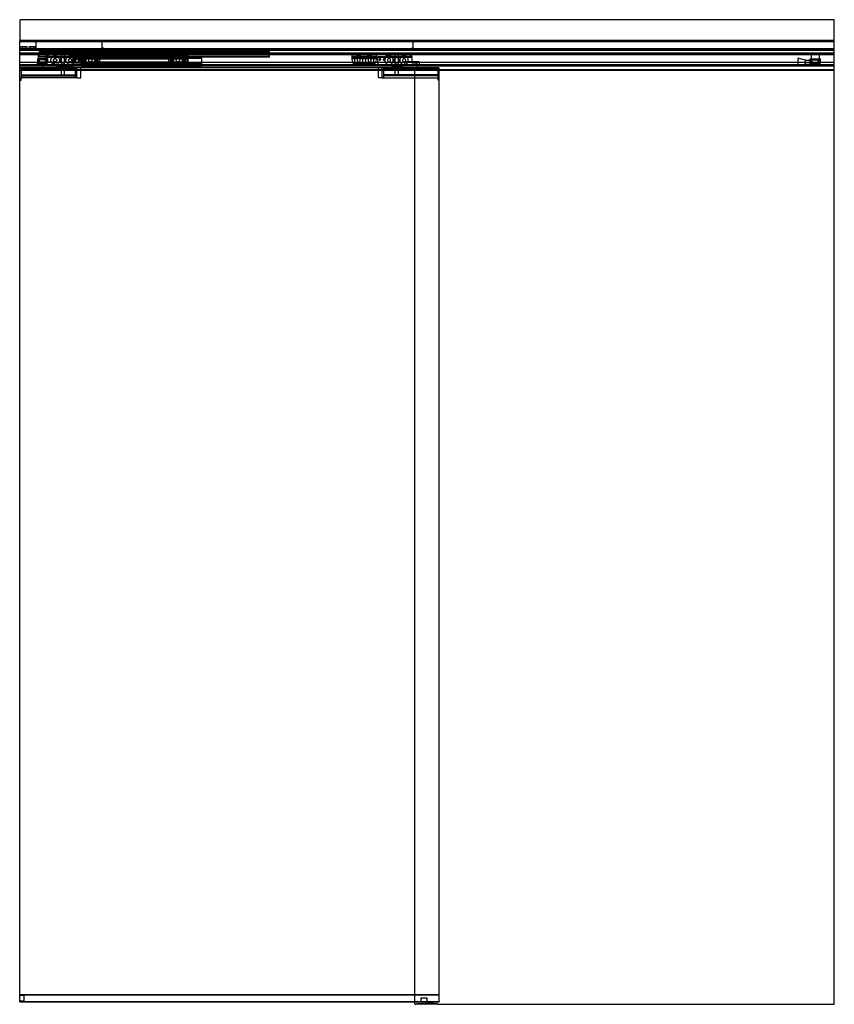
# Model space of a CAD drawing. Header units: millimetres. Extents: x 0 to 2000, y 0 to 2418.
import ezdxf

# ---------------------------------------------------------------- set-up
doc = ezdxf.new("R2010")
doc.units = ezdxf.units.MM
doc.header["$LTSCALE"] = 10
doc.linetypes.add('ALLCAD_Strich', pattern=[0.2, 0.15, -0.05])
doc.layers.add('BESCH_KONT_sich_schn_ansi_2d', color=40, linetype='Continuous')

msp = doc.modelspace()

# ---------------------------------------------------------------- linework, layer by layer
at = {"layer": 'BESCH_KONT_sich_schn_ansi_2d', "linetype": 'ALLCAD_Strich', "extrusion": (0, 1, -2.22045e-16)}
for p, q in [((2000, 2418), (0, 2418)), ((0, 2418), (0, 2368)), ((2000, 2368), (2000, 2418)), ((0, 2368), (2000, 2368)), ((0, 2365.5), (0, 2368)), ((2000, 2365.5), (0, 2365.5)), ((0, 2293.5), (0, 2365.5)), ((2000, 2365), (0, 2365)), ((2000, 2364), (0, 2364)), ((40, 2363.5), (0, 2363.5)), ((2000, 2346.5), (0, 2346.5)), ((2000, 2346.2), (0, 2346.2)), ((40, 2346), (0, 2346)), ((2000, 2345.5), (0, 2345.5)), ((10, 2351), (2.5, 2351)), ((2.5, 2346), (2.5, 2351)), ((7, 2344.5), (7, 2351)), ((17.5, 2351), (10, 2351)), ((13, 2344.5), (13, 2351)), ((17.5, 2346), (17.5, 2351)), ((30, 2351), (22.5, 2351)), ((22.5, 2346), (22.5, 2351)), ((27, 2344.5), (27, 2351)), ((37.5, 2351), (30, 2351)), ((33, 2344.5), (33, 2351)), ((37.5, 2346), (37.5, 2351)), ((40, 2343.5), (40, 2363.5)), ((202, 2348.5), (202, 2365)), ((966, 2365), (202, 2365)), ((202, 2348.5), (205, 2348.5)), ((205, 2348.5), (205, 2348.5)), ((205, 2348.5), (205, 2348.5)), ((205, 2348.5), (205, 2348.5)), ((205, 2348.5), (205, 2348.5)), ((205, 2348.5), (205, 2348.5)), ((205, 2348.5), (205, 2348.5)), ((205, 2348.5), (205, 2348.5)), ((205, 2348.5), (205, 2348.5)), ((205, 2348.5), (205, 2348.5)), ((205, 2348.5), (205, 2348.5)), ((205, 2348.5), (205, 2348.5)), ((205, 2348.5), (205, 2348.5)), ((205, 2348.5), (205, 2348.5)), ((205, 2348.5), (205, 2348.5)), ((205, 2348.5), (205, 2348.5)), ((205, 2348.5), (205, 2348.5)), ((205, 2348.5), (205, 2348.5)), ((205, 2348.5), (205, 2348.5)), ((205, 2348.5), (205, 2348.5)), ((205, 2348.5), (205, 2348.5)), ((205, 2348.5), (205, 2348.5)), ((205, 2348.5), (205, 2348.5)), ((205, 2348.5), (205, 2348.5)), ((205, 2348.5), (205, 2348.5)), ((205, 2348.5), (205, 2348.5)), ((205, 2348.5), (205, 2348.5)), ((205, 2348.5), (205, 2348.5)), ((205, 2348.5), (205, 2348.5)), ((205, 2348.5), (205, 2348.5)), ((205, 2348.5), (205, 2348.5)), ((205, 2348.5), (205, 2343.5)), ((963, 2343.5), (963, 2348.5)), ((963, 2348.5), (966, 2348.5)), ((966, 2348.5), (966, 2365)), ((2000, 2365.5), (2000, 2368)), ((2000, 2293.5), (2000, 2365.5)), ((40, 2344.5), (0, 2344.5)), ((2000, 2344.4), (0, 2344.4)), ((2000, 2344.4), (0, 2344.4)), ((2000, 2343.7), (0, 2343.7)), ((2000, 2343.7), (0, 2343.7)), ((2000, 2343.5), (0, 2343.5)), ((40, 2343.5), (0, 2343.5)), ((2000, 2342), (0, 2342)), ((0, 2335.5), (0, 2335.5)), ((0, 2335.5), (0, 2335.5)), ((0, 2335.5), (0, 2335.5)), ((0, 2335.5), (0, 2335.5)), ((0, 2335.5), (0, 2335.5)), ((0, 2335.5), (0, 2335.5)), ((0, 2335.5), (0, 2335.5)), ((0, 2335.5), (0, 2335.5)), ((0, 2335.5), (0, 2335.5)), ((0, 2335.5), (0, 2335.5)), ((0, 2335.5), (0, 2335.5)), ((0, 2335.5), (0, 2335.5)), ((0, 2335.5), (0, 2335.5)), ((0, 2335.5), (0, 2335.5)), ((0, 2335.5), (0, 2335.5)), ((0, 2335.5), (0, 2335.5)), ((0, 2335.5), (0, 2335.5)), ((0, 2335.5), (0, 2335.5)), ((0, 2335.5), (0, 2335.5)), ((0, 2335.5), (0, 2335.5)), ((0, 2335.5), (0, 2335.5)), ((0, 2335.5), (0, 2335.5)), ((0, 2335.5), (0, 2335.5)), ((0, 2335.5), (0, 2335.5)), ((0, 2335.5), (0, 2335.5)), ((0, 2335.5), (0, 2335.5)), ((0, 2335.5), (0, 2335.5)), ((0, 2335.5), (0, 2335.5)), ((0, 2335.5), (0, 2335.5)), ((0, 2335.5), (0, 2335.5)), ((0, 2335.5), (0, 2335.5)), ((2000, 2335.5), (0, 2335.5)), ((2000, 2333), (0, 2333)), ((2000, 2331.5), (0, 2331.5)), ((40, 2344.5), (40, 2344.5)), ((40, 2344.5), (40, 2344.5)), ((40, 2344.5), (40, 2344.5)), ((40, 2344.5), (40, 2344.5)), ((40, 2344.5), (40, 2344.5)), ((40, 2344.5), (40, 2344.5)), ((40, 2344.5), (40, 2344.5)), ((40, 2344.5), (40, 2344.5)), ((40, 2344.5), (40, 2344.5)), ((40, 2344.5), (40, 2344.5)), ((40, 2344.5), (40, 2344.5)), ((40, 2344.5), (40, 2344.5)), ((40, 2344.5), (40, 2344.5)), ((40, 2344.5), (40, 2344.5)), ((40, 2344.5), (40, 2344.5)), ((40, 2344.5), (40, 2344.5)), ((40, 2344.5), (40, 2344.5)), ((40, 2344.5), (40, 2344.5)), ((40, 2344.5), (40, 2344.5)), ((40, 2344.5), (40, 2344.5)), ((40, 2344.5), (40, 2344.5)), ((40, 2344.5), (40, 2344.5)), ((40, 2344.5), (40, 2344.5)), ((40, 2344.5), (40, 2344.5)), ((40, 2344.5), (40, 2344.5)), ((40, 2344.5), (40, 2344.5)), ((40, 2344.5), (40, 2344.5)), ((40, 2344.5), (40, 2344.5)), ((40, 2344.5), (40, 2344.5)), ((40, 2344.5), (40, 2344.5)), ((40, 2344.5), (40, 2344.5)), ((40, 2344.5), (40, 2344.5)), ((40, 2344.5), (40, 2344.5)), ((40, 2344.5), (40, 2344.5)), ((45.5, 2321.5), (43, 2321.5)), ((43, 2321.5), (43, 2312)), ((45.5, 2319.5), (45.5, 2332.5)), ((64.5, 2332.5), (45.5, 2332.5)), ((64.5, 2321.5), (45.5, 2321.5)), ((613, 2339.9), (47, 2339.9)), ((47, 2333.9), (47, 2339.9)), ((613, 2339.4), (47, 2339.4)), ((613, 2335.4), (47, 2335.4)), ((613, 2334.9), (47, 2334.9)), ((613, 2334.4), (47, 2334.4)), ((613, 2333.9), (47, 2333.9)), ((47, 2332.4), (47, 2333.9)), ((613, 2332.4), (47, 2332.4)), ((47, 2326.4), (47, 2332.4)), ((47, 2331.4), (47, 2331.4)), ((47, 2331.4), (47, 2331.4)), ((47, 2331.4), (47, 2331.4)), ((47, 2331.4), (47, 2331.4)), ((47, 2331.4), (47, 2331.4)), ((47, 2331.4), (47, 2331.4)), ((47, 2331.4), (47, 2331.4)), ((47, 2331.4), (47, 2331.4)), ((47, 2331.4), (47, 2331.4)), ((47, 2331.4), (613, 2331.4)), ((47, 2331.4), (47, 2331.4)), ((47, 2331.4), (47, 2331.4)), ((47, 2331.4), (47, 2331.4)), ((47, 2331.4), (47, 2331.4)), ((47, 2331.4), (47, 2331.4)), ((47, 2331.4), (47, 2331.4)), ((47, 2331.4), (47, 2331.4)), ((47, 2331.4), (47, 2331.4)), ((47, 2331.4), (47, 2331.4)), ((47, 2331.4), (47, 2331.4)), ((47, 2331.4), (47, 2331.4)), ((47, 2331.4), (47, 2331.4)), ((47, 2331.4), (47, 2331.4)), ((47, 2331.4), (47, 2331.4)), ((47, 2331.4), (47, 2331.4)), ((47, 2331.4), (47, 2331.4)), ((47, 2331.4), (47, 2331.4)), ((47, 2331.4), (47, 2331.4)), ((47, 2331.4), (47, 2331.4)), ((47, 2331.4), (47, 2331.4)), ((47, 2331.4), (47, 2331.4)), ((47, 2327.4), (613, 2327.4)), ((613, 2326.4), (47, 2326.4)), ((47, 2325.9), (47, 2326.4)), ((151, 2325.9), (47, 2325.9)), ((52.7, 2319.5), (52.7, 2321.5)), ((57.2, 2319.5), (57.2, 2321.5)), ((64.5, 2339.9), (64.5, 2335.4)), ((64.5, 2332.5), (64.5, 2334.4)), ((64.5, 2319.5), (64.5, 2332.5)), ((67, 2321.5), (64.5, 2321.5)), ((67, 2312), (67, 2321.5)), ((67.5, 2339.9), (67.5, 2335.4)), ((67.5, 2331.4), (67.5, 2334.4)), ((67.6, 2325.4), (67.6, 2326.4)), ((67.6, 2325.4), (67.6, 2311.9)), ((150.6, 2325.4), (67.6, 2325.4)), ((67.7, 2327.4), (130.6, 2327.4)), ((72.6, 2331.4), (130.6, 2331.4)), ((101, 2331.4), (101, 2323.1)), ((109, 2325.5), (101, 2325.5)), ((101, 2325.5), (101, 2282.5)), ((101, 2323.1), (101, 2313.7)), ((103.6, 2325.4), (103.6, 2327.4)), ((106.4, 2327.4), (106.4, 2325.4)), ((109, 2331.4), (109, 2323.3)), ((109, 2325.5), (109, 2282.5)), ((109, 2323.3), (109, 2313.5)), ((413.6, 2331.4), (130.6, 2331.4)), ((130.6, 2327.4), (130.6, 2331.4)), ((130.6, 2331.4), (130.6, 2327.4)), ((413.6, 2330.4), (130.6, 2330.4)), ((130.6, 2321.9), (130.6, 2327.4)), ((413.6, 2327.4), (130.6, 2327.4)), ((130.6, 2304.3), (130.6, 2327.4)), ((134.3, 2321.9), (130.6, 2321.9)), ((134.5, 2339.9), (134.5, 2335.4)), ((134.5, 2331.4), (134.5, 2334.4)), ((144.3, 2321.9), (136.9, 2321.9)), ((137.5, 2339.9), (137.5, 2335.4)), ((137.5, 2331.4), (137.5, 2334.4)), ((413.6, 2321.9), (146.9, 2321.9)), ((150.6, 2327.4), (150.6, 2325.4)), ((150.6, 2310.1), (150.6, 2325.4)), ((150.6, 2322.9), (195.6, 2322.9)), ((151, 2325.9), (151, 2325.4)), ((447, 2325.9), (151, 2325.9)), ((151, 2325.4), (151, 2322.9)), ((447, 2325.4), (151, 2325.4)), ((447, 2323.9), (151, 2323.9)), ((151, 2322.9), (151, 2312.4)), ((447, 2322.9), (151, 2322.9)), ((195.6, 2322.9), (195.6, 2312.4)), ((195.6, 2322.9), (195.6, 2322.9)), ((195.6, 2322.9), (195.6, 2322.9)), ((195.6, 2322.9), (195.6, 2322.9)), ((195.6, 2322.9), (195.6, 2322.9)), ((195.6, 2322.9), (195.6, 2322.9)), ((195.6, 2322.9), (195.6, 2322.9)), ((195.6, 2322.9), (195.6, 2322.9)), ((195.6, 2322.9), (195.6, 2322.9)), ((195.6, 2322.9), (195.6, 2322.9)), ((195.6, 2322.9), (195.6, 2322.9)), ((195.6, 2322.9), (195.6, 2322.9)), ((195.6, 2322.9), (195.6, 2322.9)), ((195.6, 2322.9), (195.6, 2322.9)), ((195.6, 2322.9), (195.6, 2322.9)), ((195.6, 2322.9), (195.6, 2322.9)), ((195.6, 2322.9), (195.6, 2322.9)), ((195.6, 2322.9), (195.6, 2322.9)), ((195.6, 2322.9), (195.6, 2322.9)), ((195.6, 2322.9), (195.6, 2322.9)), ((195.6, 2322.9), (195.6, 2322.9)), ((195.6, 2322.9), (195.6, 2322.9)), ((195.6, 2322.9), (195.6, 2322.9)), ((195.6, 2322.9), (195.6, 2322.9)), ((204.5, 2339.9), (204.5, 2335.4)), ((204.5, 2331.4), (204.5, 2334.4)), ((963, 2343.5), (205, 2343.5)), ((207.5, 2339.9), (207.5, 2335.4)), ((207.5, 2331.4), (207.5, 2334.4)), ((310.5, 2339.9), (310.5, 2335.4)), ((310.5, 2331.4), (310.5, 2334.4)), ((313.5, 2339.9), (313.5, 2335.4)), ((313.5, 2331.4), (313.5, 2334.4)), ((365.6, 2322.9), (410.6, 2322.9)), ((365.6, 2312.4), (365.6, 2322.9)), ((380.5, 2339.9), (380.5, 2335.4)), ((380.5, 2331.4), (380.5, 2334.4)), ((383.5, 2339.9), (383.5, 2335.4)), ((383.5, 2331.4), (383.5, 2334.4)), ((410.6, 2322.9), (410.6, 2312.4)), ((410.6, 2322.9), (410.6, 2322.9)), ((410.6, 2322.9), (410.6, 2322.9)), ((410.6, 2322.9), (410.6, 2322.9)), ((410.6, 2322.9), (410.6, 2322.9)), ((410.6, 2322.9), (410.6, 2322.9)), ((410.6, 2322.9), (410.6, 2322.9)), ((410.6, 2322.9), (410.6, 2322.9)), ((410.6, 2322.9), (410.6, 2322.9)), ((410.6, 2322.9), (410.6, 2322.9)), ((410.6, 2322.9), (410.6, 2322.9)), ((410.6, 2322.9), (410.6, 2322.9)), ((410.6, 2322.9), (410.6, 2322.9)), ((410.6, 2322.9), (410.6, 2322.9)), ((410.6, 2322.9), (410.6, 2322.9)), ((410.6, 2322.9), (410.6, 2322.9)), ((410.6, 2322.9), (410.6, 2322.9)), ((410.6, 2322.9), (410.6, 2322.9)), ((410.6, 2322.9), (410.6, 2322.9)), ((410.6, 2322.9), (410.6, 2322.9)), ((410.6, 2322.9), (410.6, 2322.9)), ((410.6, 2322.9), (410.6, 2322.9)), ((410.6, 2322.9), (410.6, 2322.9)), ((410.6, 2322.9), (410.6, 2322.9)), ((413.6, 2327.4), (413.6, 2331.4)), ((413.6, 2321.9), (413.6, 2327.4)), ((413.6, 2321.1), (413.6, 2321.9)), ((613, 2325.9), (447, 2325.9)), ((447, 2325.4), (447, 2325.9)), ((447, 2322.9), (447, 2325.4)), ((447, 2312.4), (447, 2322.9)), ((450.5, 2339.9), (450.5, 2335.4)), ((450.5, 2331.4), (450.5, 2334.4)), ((453.5, 2339.9), (453.5, 2335.4)), ((453.5, 2331.4), (453.5, 2334.4)), ((520.5, 2339.9), (520.5, 2335.4)), ((520.5, 2331.4), (520.5, 2334.4)), ((523.5, 2339.9), (523.5, 2335.4)), ((523.5, 2331.4), (523.5, 2334.4)), ((590.5, 2339.9), (590.5, 2335.4)), ((590.5, 2331.4), (590.5, 2334.4)), ((593.5, 2339.9), (593.5, 2335.4)), ((593.5, 2331.4), (593.5, 2334.4)), ((613, 2333.9), (613, 2339.9)), ((613, 2332.4), (613, 2333.9)), ((613, 2326.4), (613, 2332.4)), ((613, 2325.9), (613, 2326.4)), ((815.4, 2331.4), (815.4, 2327.4)), ((815.4, 2331.4), (875.4, 2331.4)), ((815.4, 2327.4), (815.4, 2325.4)), ((815.4, 2327.4), (875.4, 2327.4)), ((815.4, 2325.4), (815.4, 2321.9)), ((815.4, 2325.4), (875.4, 2325.4)), ((830, 2321.9), (815.4, 2321.9)), ((815.4, 2321.9), (815.4, 2320.1)), ((857, 2321.9), (833.8, 2321.9)), ((875.4, 2321.9), (860.8, 2321.9)), ((875.4, 2331.4), (875.4, 2327.4)), ((875.4, 2327.4), (875.4, 2325.4)), ((875.4, 2325.4), (875.4, 2325.4)), ((875.4, 2325.4), (875.4, 2325.4)), ((875.4, 2325.4), (875.4, 2325.4)), ((875.4, 2325.4), (875.4, 2325.4)), ((875.4, 2325.4), (875.4, 2325.4)), ((875.4, 2325.4), (875.4, 2325.4)), ((875.4, 2325.4), (875.4, 2325.4)), ((875.4, 2325.4), (875.4, 2325.4)), ((875.4, 2325.4), (875.4, 2325.4)), ((875.4, 2325.4), (875.4, 2325.4)), ((875.4, 2325.4), (875.4, 2325.4)), ((875.4, 2325.4), (875.4, 2325.4)), ((875.4, 2325.4), (875.4, 2325.4)), ((875.4, 2325.4), (875.4, 2325.4)), ((875.4, 2325.4), (875.4, 2325.4)), ((875.4, 2325.4), (875.4, 2325.4)), ((875.4, 2325.4), (875.4, 2325.4)), ((875.4, 2325.4), (875.4, 2325.4)), ((875.4, 2325.4), (875.4, 2325.4)), ((875.4, 2325.4), (875.4, 2325.4)), ((875.4, 2325.4), (875.4, 2325.4)), ((875.4, 2325.4), (875.4, 2325.4)), ((875.4, 2325.4), (875.4, 2325.4)), ((875.4, 2325.4), (875.4, 2321.9)), ((875.4, 2321.9), (875.4, 2320.1)), ((879.4, 2327.4), (899.4, 2327.4)), ((879.4, 2325.4), (879.4, 2327.4)), ((879.4, 2325.4), (879.4, 2325.4)), ((879.4, 2325.4), (879.4, 2325.4)), ((879.4, 2325.4), (879.4, 2325.4)), ((879.4, 2325.4), (879.4, 2325.4)), ((879.4, 2325.4), (879.4, 2325.4)), ((879.4, 2325.4), (879.4, 2325.4)), ((879.4, 2325.4), (879.4, 2325.4)), ((879.4, 2325.4), (879.4, 2325.4)), ((879.4, 2325.4), (879.4, 2325.4)), ((879.4, 2325.4), (879.4, 2325.4)), ((879.4, 2325.4), (879.4, 2325.4)), ((879.4, 2325.4), (879.4, 2325.4)), ((879.4, 2325.4), (879.4, 2325.4)), ((879.4, 2325.4), (879.4, 2325.4)), ((879.4, 2325.4), (879.4, 2325.4)), ((879.4, 2325.4), (879.4, 2325.4)), ((879.4, 2325.4), (879.4, 2325.4)), ((879.4, 2325.4), (879.4, 2325.4)), ((879.4, 2325.4), (879.4, 2325.4)), ((879.4, 2325.4), (879.4, 2325.4)), ((879.4, 2325.4), (879.4, 2325.4)), ((879.4, 2325.4), (879.4, 2325.4)), ((879.4, 2325.4), (879.4, 2325.4)), ((879.4, 2325.4), (879.4, 2325.4)), ((879.4, 2325.4), (879.4, 2325.4)), ((962.4, 2325.4), (879.4, 2325.4)), ((879.4, 2310.1), (879.4, 2325.4)), ((899.4, 2327.4), (899.4, 2331.4)), ((899.4, 2331.4), (957.4, 2331.4)), ((899.4, 2327.4), (962.3, 2327.4)), ((921, 2331.4), (921, 2323.3)), ((925, 2325.5), (921, 2325.5)), ((921, 2325.5), (921, 2282.5)), ((921, 2323.3), (921, 2313.5)), ((923.6, 2325.4), (923.6, 2327.4)), ((929, 2325.5), (925, 2325.5)), ((926.4, 2327.4), (926.4, 2325.4)), ((929, 2331.4), (929, 2323.1)), ((929, 2325.5), (929, 2282.5)), ((929, 2323.1), (929, 2313.7)), ((962.4, 2326.4), (962.4, 2325.4)), ((962.4, 2325.4), (962.4, 2311.9)), ((1911, 2303.5), (1911, 2323.5)), ((1929, 2318.5), (1911, 2323.5)), ((1941, 2312), (1941, 2321.5)), ((1941, 2321.5), (1943.5, 2321.5)), ((1943.5, 2332.5), (1943.5, 2319.5)), ((1943.5, 2332.5), (1962.5, 2332.5)), ((1943.5, 2321.5), (1962.5, 2321.5)), ((1950.7, 2319.5), (1950.7, 2321.5)), ((1955.2, 2319.5), (1955.2, 2321.5)), ((1962.5, 2332.5), (1962.5, 2319.5)), ((1962.5, 2321.5), (1965, 2321.5)), ((1965, 2321.5), (1965, 2312)), ((2000, 2312.5), (0, 2312.5)), ((2000, 2307.5), (0, 2307.5)), ((2000, 2306), (0, 2306)), ((2000, 2306), (0, 2306)), ((0, 2305.5), (0, 2305.5)), ((0, 2305.5), (0, 2305.5)), ((0, 2305.5), (0, 2305.5)), ((0, 2305.5), (0, 2305.5)), ((0, 2305.5), (0, 2305.5)), ((0, 2305.5), (0, 2305.5)), ((0, 2305.5), (0, 2305.5)), ((0, 2305.5), (0, 2305.5)), ((0, 2305.5), (0, 2305.5)), ((0, 2305.5), (0, 2305.5)), ((0, 2305.5), (0, 2305.5)), ((0, 2305.5), (0, 2305.5)), ((0, 2305.5), (0, 2305.5)), ((0, 2305.5), (0, 2305.5)), ((0, 2305.5), (0, 2305.5)), ((0, 2305.5), (0, 2305.5)), ((2000, 2305.5), (0, 2305.5)), ((0, 2305.5), (0, 2305.5)), ((0, 2305.5), (0, 2305.5)), ((0, 2305.5), (0, 2305.5)), ((0, 2305.5), (0, 2305.5)), ((0, 2305.5), (0, 2305.5)), ((0, 2305.5), (0, 2305.5)), ((0, 2305.5), (0, 2305.5)), ((0, 2305.5), (0, 2305.5)), ((0, 2305.5), (0, 2305.5)), ((0, 2305.5), (0, 2305.5)), ((0, 2305.5), (0, 2305.5)), ((2000, 2303.5), (0, 2303.5)), ((1030, 2299.5), (0, 2299.5)), ((3, 2299.5), (3, 2298.5)), ((3, 2298.5), (3, 2275.5)), ((3, 2298.5), (3, 2280.5)), ((3, 2298.5), (136, 2298.5)), ((3, 2297.5), (136, 2297.5)), ((3, 2297.5), (136, 2297.5)), ((43, 2312), (47.2, 2312)), ((43, 2308.5), (43, 2312)), ((43, 2311.5), (45, 2311.5)), ((43, 2310), (45, 2310)), ((43, 2308.5), (43, 2308.5)), ((43, 2308.5), (43, 2308.5)), ((43, 2308.5), (43, 2308.5)), ((43, 2308.5), (43, 2308.5)), ((43, 2308.5), (43, 2308.5)), ((43, 2308.5), (43, 2308.5)), ((43, 2308.5), (43, 2308.5)), ((43, 2308.5), (43, 2308.5)), ((43, 2308.5), (43, 2308.5)), ((43, 2308.5), (43, 2308.5)), ((43, 2308.5), (43, 2308.5)), ((43, 2308.5), (43, 2308.5)), ((43, 2308.5), (43, 2308.5)), ((43, 2308.5), (43, 2308.5)), ((43, 2308.5), (43, 2308.5)), ((43, 2308.5), (43, 2308.5)), ((43, 2308.5), (43, 2308.5)), ((43, 2308.5), (43, 2308.5)), ((43, 2308.5), (43, 2308.5)), ((43, 2308.5), (43, 2308.5)), ((43, 2308.5), (43, 2308.5)), ((43, 2308.5), (43, 2308.5)), ((43, 2308.5), (43, 2308.5)), ((43, 2308.5), (43, 2308.5)), ((43, 2308.5), (43, 2308.5)), ((43, 2308.5), (43, 2308.5)), ((43, 2308.5), (43, 2308.5)), ((43, 2308.5), (43, 2308.5)), ((43, 2308.5), (43, 2308.5)), ((43, 2308.5), (43, 2308.5)), ((43, 2303.5), (43, 2308.5)), ((43, 2308.5), (67, 2308.5)), ((45, 2306.5), (43, 2306.5)), ((45, 2306.5), (43, 2306.5)), ((45, 2312), (45, 2319.5)), ((45, 2319.5), (45.5, 2319.5)), ((45, 2310), (45, 2312)), ((45, 2310), (45, 2306.5)), ((47.2, 2310), (45, 2310)), ((45, 2310), (45, 2306.5)), ((45.3, 2318), (47.2, 2318)), ((45.3, 2310), (45.3, 2318)), ((64.5, 2319.5), (45.5, 2319.5)), ((47.2, 2310), (47.2, 2312)), ((47.2, 2310), (62.8, 2310)), ((47.2, 2318), (47.2, 2312)), ((47.2, 2312), (47.2, 2310)), ((47.2, 2312), (62.8, 2312)), ((62.8, 2310), (47.2, 2310)), ((49.1, 2304.4), (49.1, 2314.4)), ((49.1, 2314.4), (85.1, 2314.4)), ((49.1, 2304.4), (85.1, 2304.4)), ((50, 2303.5), (50, 2310)), ((52.5, 2310), (52.5, 2312)), ((53.3, 2310), (53.3, 2312)), ((67.6, 2311.9), (55.6, 2311.9)), ((55.6, 2311.9), (55.6, 2298.4)), ((55.6, 2304.4), (85.1, 2304.4)), ((55.6, 2298.4), (88.6, 2298.4)), ((56.8, 2310), (56.8, 2312)), ((57.5, 2310), (57.5, 2312)), ((60, 2303.5), (60, 2310)), ((62.8, 2318), (64.8, 2318)), ((62.8, 2312), (62.8, 2318)), ((62.8, 2312), (67, 2312)), ((62.8, 2312), (62.8, 2310)), ((62.8, 2310), (62.8, 2312)), ((65, 2310), (62.8, 2310)), ((64.5, 2319.5), (65, 2319.5)), ((64.8, 2318), (64.8, 2310)), ((65, 2319.5), (65, 2312)), ((65, 2310), (65, 2312)), ((65, 2311.5), (67, 2311.5)), ((65, 2306.5), (65, 2310)), ((65, 2310), (67, 2310)), ((65, 2306.5), (65, 2310)), ((67, 2306.5), (65, 2306.5)), ((67, 2306.5), (65, 2306.5)), ((67, 2308.5), (67, 2312)), ((67, 2303.5), (67, 2308.5)), ((67.6, 2314.4), (85.1, 2314.4)), ((67.6, 2311.9), (67.6, 2311.9)), ((67.6, 2311.9), (67.6, 2311.9)), ((67.6, 2311.9), (67.6, 2311.9)), ((67.6, 2311.9), (67.6, 2311.9)), ((67.6, 2311.9), (67.6, 2311.9)), ((67.6, 2311.9), (67.6, 2311.9)), ((67.6, 2311.9), (67.6, 2311.9)), ((67.6, 2311.9), (67.6, 2311.9)), ((67.6, 2311.9), (67.6, 2311.9)), ((67.6, 2311.9), (67.6, 2311.9)), ((67.6, 2311.9), (67.6, 2311.9)), ((67.6, 2311.9), (67.6, 2311.9)), ((67.6, 2311.9), (67.6, 2311.9)), ((67.6, 2311.9), (67.6, 2311.9)), ((67.6, 2311.9), (67.6, 2311.9)), ((67.6, 2311.9), (67.6, 2311.9)), ((67.6, 2311.9), (67.6, 2311.9)), ((85.1, 2304.4), (85.1, 2314.4)), ((85.1, 2304.4), (85.1, 2314.4)), ((88.6, 2298.4), (92.1, 2302.9)), ((92.1, 2302.9), (106.6, 2302.9)), ((101, 2313.7), (101, 2302.9)), ((101, 2297.5), (101, 2282.5)), ((106.6, 2302.9), (145.9, 2305.1)), ((109, 2313.5), (109, 2303)), ((109, 2297.5), (109, 2282.5)), ((133.7, 2321.1), (130.6, 2321.1)), ((413.6, 2314.1), (130.6, 2314.1)), ((413.6, 2313.4), (130.6, 2313.4)), ((130.6, 2311.4), (130.6, 2313.4)), ((413.6, 2311.4), (130.6, 2311.4)), ((136, 2299.5), (136, 2298.5)), ((136, 2298.5), (136, 2280.5)), ((143.7, 2321.1), (137.5, 2321.1)), ((140, 2275.5), (140, 2299.5)), ((413.6, 2321.1), (147.5, 2321.1)), ((150, 2275.5), (150, 2299.5)), ((195.6, 2312.4), (150.6, 2312.4)), ((151, 2312.4), (151, 2303.4)), ((447, 2312.4), (151, 2312.4)), ((151, 2311.4), (447, 2311.4)), ((151, 2310.4), (447, 2310.4)), ((447, 2308.9), (151, 2308.9)), ((447, 2304.9), (151, 2304.9)), ((447, 2303.4), (151, 2303.4)), ((204.5, 2308.9), (204.5, 2311.4)), ((207.5, 2308.9), (207.5, 2311.4)), ((310.5, 2308.9), (310.5, 2311.4)), ((313.5, 2308.9), (313.5, 2311.4)), ((410.6, 2312.4), (365.6, 2312.4)), ((380.5, 2308.9), (380.5, 2311.4)), ((383.5, 2308.9), (383.5, 2311.4)), ((413.6, 2314.1), (413.6, 2321.1)), ((413.6, 2313.4), (413.6, 2314.1)), ((413.6, 2311.4), (413.6, 2313.4)), ((447, 2303.4), (447, 2312.4)), ((815.4, 2320.1), (818.4, 2310.1)), ((818.4, 2310.1), (872.4, 2310.1)), ((875.4, 2320.1), (872.4, 2310.1)), ((880, 2299.5), (880, 2275.5)), ((923.4, 2302.9), (884.1, 2305.1)), ((890, 2275.5), (890, 2299.5)), ((894, 2298.5), (894, 2299.5)), ((894, 2280.5), (894, 2298.5)), ((1027, 2298.5), (894, 2298.5)), ((1027, 2297.5), (894, 2297.5)), ((1027, 2297.5), (894, 2297.5)), ((921, 2313.5), (921, 2303)), ((921, 2297.5), (921, 2282.5)), ((937.9, 2302.9), (923.4, 2302.9)), ((929, 2313.7), (929, 2302.9)), ((929, 2297.5), (929, 2282.5)), ((941.4, 2298.4), (937.9, 2302.9)), ((974.4, 2298.4), (941.4, 2298.4)), ((944.9, 2314.4), (944.9, 2309.4)), ((980.9, 2314.4), (944.9, 2314.4)), ((944.9, 2314.4), (944.9, 2309.4)), ((962.4, 2314.4), (944.9, 2314.4)), ((944.9, 2309.4), (944.9, 2304.4)), ((944.9, 2309.4), (944.9, 2304.4)), ((980.9, 2304.4), (944.9, 2304.4)), ((974.4, 2304.4), (944.9, 2304.4)), ((962.4, 2311.9), (974.4, 2311.9)), ((974.4, 2311.9), (974.4, 2298.4)), ((980.9, 2314.4), (980.9, 2309.4)), ((980.9, 2309.4), (980.9, 2304.4)), ((1027, 2298.5), (1027, 2299.5)), ((1027, 2275.5), (1027, 2298.5)), ((1027, 2280.5), (1027, 2298.5)), ((1030, 2293.5), (1030, 2299.5)), ((1929, 2308.5), (1911, 2303.5)), ((1929, 2308.5), (1929, 2318.5)), ((1929, 2318.5), (1941, 2318.5)), ((1929, 2308.5), (1941, 2308.5)), ((1941, 2312), (1945.2, 2312)), ((1941, 2308.5), (1941, 2312)), ((1941, 2311.5), (1943, 2311.5)), ((1941, 2310), (1943, 2310)), ((1941, 2308.5), (1965, 2308.5)), ((1941, 2303.5), (1941, 2308.5)), ((1943, 2306.5), (1941, 2306.5)), ((1943, 2306.5), (1941, 2306.5)), ((1943, 2319.5), (1943, 2312)), ((1943.5, 2319.5), (1943, 2319.5)), ((1943, 2310), (1943, 2312)), ((1943, 2310), (1943, 2306.5)), ((1945.2, 2310), (1943, 2310)), ((1943, 2310), (1943, 2306.5)), ((1943.2, 2318), (1945.2, 2318)), ((1943.2, 2310), (1943.2, 2318)), ((1943.5, 2319.5), (1962.5, 2319.5)), ((1945.2, 2318), (1945.2, 2312)), ((1945.2, 2310), (1945.2, 2312)), ((1945.2, 2312), (1945.2, 2310)), ((1960.7, 2312), (1945.2, 2312)), ((1945.2, 2310), (1960.7, 2310)), ((1945.2, 2310), (1960.7, 2310)), ((1948, 2303.5), (1948, 2310)), ((1950.5, 2310), (1950.5, 2312)), ((1951.2, 2310), (1951.2, 2312)), ((1954.7, 2310), (1954.7, 2312)), ((1955.5, 2310), (1955.5, 2312)), ((1958, 2303.5), (1958, 2310)), ((1960.7, 2318), (1962.7, 2318)), ((1960.7, 2312), (1960.7, 2318)), ((1960.7, 2312), (1965, 2312)), ((1960.7, 2312), (1960.7, 2310)), ((1960.7, 2310), (1960.7, 2312)), ((1963, 2310), (1960.7, 2310)), ((1963, 2319.5), (1962.5, 2319.5)), ((1962.7, 2318), (1962.7, 2310)), ((1963, 2312), (1963, 2319.5)), ((1963, 2310), (1963, 2312)), ((1963, 2311.5), (1965, 2311.5)), ((1963, 2306.5), (1963, 2310)), ((1963, 2310), (1965, 2310)), ((1963, 2306.5), (1963, 2310)), ((1965, 2306.5), (1963, 2306.5)), ((1965, 2306.5), (1963, 2306.5)), ((1965, 2308.5), (1965, 2312)), ((1965, 2308.5), (1965, 2308.5)), ((1965, 2308.5), (1965, 2308.5)), ((1965, 2308.5), (1965, 2308.5)), ((1965, 2308.5), (1965, 2308.5)), ((1965, 2308.5), (1965, 2308.5)), ((1965, 2308.5), (1965, 2308.5)), ((1965, 2308.5), (1965, 2308.5)), ((1965, 2308.5), (1965, 2308.5)), ((1965, 2308.5), (1965, 2308.5)), ((1965, 2308.5), (1965, 2308.5)), ((1965, 2308.5), (1965, 2308.5)), ((1965, 2308.5), (1965, 2308.5)), ((1965, 2308.5), (1965, 2308.5)), ((1965, 2308.5), (1965, 2308.5)), ((1965, 2308.5), (1965, 2308.5)), ((1965, 2308.5), (1965, 2308.5)), ((1965, 2308.5), (1965, 2308.5)), ((1965, 2308.5), (1965, 2308.5)), ((1965, 2308.5), (1965, 2308.5)), ((1965, 2308.5), (1965, 2308.5)), ((1965, 2308.5), (1965, 2308.5)), ((1965, 2303.5), (1965, 2308.5)), ((1965, 2308.5), (1965, 2308.5)), ((1965, 2308.5), (1965, 2308.5)), ((1965, 2308.5), (1965, 2308.5)), ((1965, 2308.5), (1965, 2308.5)), ((1965, 2308.5), (1965, 2308.5)), ((1965, 2308.5), (1965, 2308.5)), ((1965, 2308.5), (1965, 2308.5)), ((1965, 2308.5), (1965, 2308.5)), ((1965, 2308.5), (1965, 2308.5)), ((1965, 2308.5), (1965, 2308.5)), ((1965, 2308.5), (1965, 2308.5)), ((2000, 2295), (0, 2295)), ((0, 7), (0, 2293.5)), ((2000, 2293.5), (0, 2293.5)), ((3, 2282.5), (136, 2282.5)), ((3, 2282.5), (136, 2282.5)), ((3, 2280.5), (136, 2280.5)), ((3, 2269.5), (3, 2275.5)), ((140, 2275.5), (3, 2275.5)), ((136, 2280.5), (136, 2275.5)), ((140, 2275.5), (150, 2275.5)), ((890, 2275.5), (880, 2275.5)), ((890, 2275.5), (1027, 2275.5)), ((1027, 2282.5), (894, 2282.5)), ((1027, 2282.5), (894, 2282.5)), ((1027, 2280.5), (894, 2280.5)), ((894, 2275.5), (894, 2280.5)), ((970, 6), (970, 2293.5)), ((1027, 2269.5), (1027, 2275.5)), ((1030, 7), (1030, 2293.5)), ((2000, 0), (2000, 2293.5)), ((0, 2269.5), (3, 2269.5)), ((3, 2269.5), (3, 2269.5)), ((3, 2269.5), (3, 2269.5)), ((3, 2269.5), (3, 2269.5)), ((3, 2269.5), (3, 2269.5)), ((3, 2269.5), (3, 2269.5)), ((3, 2269.5), (3, 2269.5)), ((3, 2269.5), (3, 2269.5)), ((3, 2269.5), (3, 2269.5)), ((3, 2269.5), (3, 2269.5)), ((3, 2269.5), (3, 2269.5)), ((3, 2269.5), (3, 2269.5)), ((3, 2269.5), (3, 2269.5)), ((3, 2269.5), (3, 2269.5)), ((3, 2269.5), (3, 2269.5)), ((3, 2269.5), (3, 2269.5)), ((3, 2269.5), (3, 2269.5)), ((3, 2269.5), (3, 2269.5)), ((3, 2269.5), (3, 2269.5)), ((1027, 2269.5), (1027, 2269.5)), ((1027, 2269.5), (1027, 2269.5)), ((1027, 2269.5), (1027, 2269.5)), ((1027, 2269.5), (1027, 2269.5)), ((1027, 2269.5), (1027, 2269.5)), ((1027, 2269.5), (1027, 2269.5)), ((1027, 2269.5), (1027, 2269.5)), ((1027, 2269.5), (1027, 2269.5)), ((1027, 2269.5), (1027, 2269.5)), ((1027, 2269.5), (1027, 2269.5)), ((1027, 2269.5), (1027, 2269.5)), ((1027, 2269.5), (1027, 2269.5)), ((1027, 2269.5), (1027, 2269.5)), ((1027, 2269.5), (1027, 2269.5)), ((1027, 2269.5), (1027, 2269.5)), ((1027, 2269.5), (1027, 2269.5)), ((1027, 2269.5), (1027, 2269.5)), ((1027, 2269.5), (1027, 2269.5)), ((1030, 2269.5), (1027, 2269.5)), ((0, 24), (-0.5, 24)), ((-0.5, 6.5), (-0.5, 24)), ((0, 6.5), (-0.5, 6.5)), ((0, 24), (1030, 24)), ((0, 24), (1030, 24)), ((10, 23), (0, 23)), ((0, 23), (1030, 23)), ((10, 21.5), (0, 21.5)), ((10, 7.5), (0, 7.5)), ((0, 7), (0, 6.5)), ((0, 6), (0, 7)), ((0, 7), (1030, 7)), ((0, 7), (0, 7)), ((0, 7), (0, 7)), ((0, 7), (0, 7)), ((0, 7), (0, 7)), ((0, 7), (0, 7)), ((0, 7), (0, 7)), ((0, 7), (0, 7)), ((0, 7), (0, 7)), ((0, 7), (0, 7)), ((0, 7), (0, 7)), ((0, 7), (0, 7)), ((0, 7), (0, 7)), ((0, 7), (0, 7)), ((0, 7), (0, 7)), ((0, 7), (0, 7)), ((0, 7), (0, 7)), ((0, 7), (0, 7)), ((0, 7), (0, 7)), ((0, 7), (0, 7)), ((0, 7), (0, 7)), ((0, 7), (0, 7)), ((0, 7), (0, 7)), ((0, 7), (0, 7)), ((10, 6.5), (0, 6.5)), ((0, 6), (1030, 6)), ((10, 23), (10, 6.5)), ((970, 0), (970, 6)), ((970, 0), (974, 0)), ((974, 2), (1026, 2)), ((974, 0), (974, 2)), ((1026, 0), (974, 0)), ((977, 0), (977, 2)), ((982, 0), (982, 2)), ((985, 16), (992, 16)), ((985, 16), (985, 7)), ((985, 7), (985, 7)), ((985, 7), (985, 7)), ((985, 7), (985, 7)), ((985, 7), (985, 7)), ((985, 7), (985, 7)), ((985, 7), (985, 7)), ((985, 7), (985, 7)), ((985, 7), (985, 7)), ((985, 7), (985, 7)), ((985, 7), (985, 7)), ((985, 7), (985, 7)), ((985, 7), (985, 7)), ((985, 7), (985, 7)), ((985, 7), (985, 7)), ((985, 7), (985, 7)), ((985, 7), (985, 7)), ((985, 7), (985, 7)), ((985, 7), (985, 7)), ((985, 7), (985, 7)), ((985, 7), (985, 7)), ((985, 7), (985, 7)), ((985, 7), (985, 7)), ((985, 7), (985, 7)), ((985, 7), (985, 7)), ((985, 7), (985, 7)), ((985, 7), (985, 7)), ((985, 7), (985, 7)), ((985, 7), (985, 7)), ((985, 7), (985, 7)), ((985, 7), (985, 7)), ((985, 7), (985, 7)), ((988, 7), (988, 6)), ((988, 6), (988, 2)), ((992, 16), (999, 16)), ((996, 7), (996, 6)), ((996, 6), (996, 2)), ((999, 16), (999, 7)), ((1014.5, 3.5), (1001.5, 3.5)), ((1001.5, 2), (1001.5, 3.5)), ((1014.5, 2), (1014.5, 3.5)), ((1018, 0), (1018, 2)), ((1023, 0), (1023, 2)), ((1026, 0), (1026, 2)), ((1026, 0), (2000, 0)), ((1030, 7), (1030, 6))]:
    msp.add_line(p, q, dxfattribs=at)
at = {"layer": 'BESCH_KONT_sich_schn_ansi_2d', "linetype": 'ALLCAD_Strich'}
for centre, radius in [((86.6, 2318.4), 10.5), ((86.6, 2318.4), 4), ((123.6, 2318.4), 10.5), ((123.6, 2318.4), 4), ((173.1, 2318.4), 10.5), ((173.1, 2318.4), 4), ((173.1, 2318.4), 4), ((388.1, 2318.4), 10.5), ((388.1, 2318.4), 4), ((388.1, 2318.4), 4), ((157.6, 2318.4), 2), ((188.6, 2318.4), 2), ((372.6, 2318.4), 2), ((403.6, 2318.4), 2)]:
    msp.add_circle(centre, radius, dxfattribs=at)
at = {"layer": 'BESCH_KONT_sich_schn_ansi_2d', "linetype": 'ALLCAD_Strich', "extrusion": (0, -2.22045e-16, -1)}
for centre, radius in [((-86.6, 2318.4), 4), ((-105.1, 2318.4), 6.25), ((-105.1, 2318.4), 6.25), ((-123.6, 2318.4), 4), ((-135.6, 2320.4), 3), ((-135.6, 2320.4), 2), ((-135.6, 2320.4), 2), ((-145.6, 2320.4), 3), ((-145.6, 2320.4), 2), ((-145.6, 2320.4), 2), ((-157.6, 2318.4), 4), ((-188.6, 2318.4), 4), ((-372.6, 2318.4), 4), ((-403.6, 2318.4), 4), ((-831.9, 2318.4), 10.5), ((-831.9, 2318.4), 4), ((-831.9, 2318.4), 4), ((-858.9, 2318.4), 10.5), ((-858.9, 2318.4), 4), ((-858.9, 2318.4), 4), ((-884.4, 2320.4), 2), ((-894.4, 2320.4), 2), ((-906.4, 2318.4), 10.5), ((-906.4, 2318.4), 4), ((-906.4, 2318.4), 4), ((-924.9, 2318.4), 6.25), ((-924.9, 2318.4), 6.25), ((-943.4, 2318.4), 10.5), ((-943.4, 2318.4), 4), ((-943.4, 2318.4), 4)]:
    msp.add_circle(centre, radius, dxfattribs=at)
for centre, radius, start, end in [((-72.6, 2326.4), 5, 0, 11.537), ((-72.6, 2326.4), 5, 11.537, 90), ((-195.6, 2322.9), 0.00093, 90, 180), ((-195.6, 2322.9), 0.00093, 180, 270), ((-195.6, 2322.9), 0.00116, 90, 180), ((-195.6, 2322.9), 0.00116, 180, 270), ((-195.6, 2322.9), 0.00271, 0, 90), ((-195.6, 2322.9), 0.00271, 270, 0), ((-195.6, 2322.9), 0.00116, 90, 180), ((-195.6, 2322.9), 0.00116, 180, 270), ((-195.6, 2322.9), 0.00271, 0, 90), ((-195.6, 2322.9), 0.00271, 270, 0), ((-410.6, 2322.9), 0.00093, 90, 180), ((-410.6, 2322.9), 0.00093, 180, 270), ((-410.6, 2322.9), 0.00116, 90, 180), ((-410.6, 2322.9), 0.00116, 180, 270), ((-410.6, 2322.9), 0.00271, 0, 90), ((-410.6, 2322.9), 0.00271, 270, 0), ((-410.6, 2322.9), 0.00116, 90, 180), ((-410.6, 2322.9), 0.00116, 180, 270), ((-410.6, 2322.9), 0.00271, 0, 90), ((-410.6, 2322.9), 0.00271, 270, 0), ((-875.4, 2325.4), 0.00093, 270, 0), ((-875.4, 2325.4), 0.00093, 360, 90), ((-875.4, 2325.4), 0.00116, 0, 90), ((-875.4, 2325.4), 0.00116, 270, 360), ((-875.4, 2325.4), 0.00116, 90, 180), ((-875.4, 2325.4), 0.00116, 180, 270), ((-875.4, 2325.4), 0.00116, 0, 90), ((-875.4, 2325.4), 0.00116, 270, 360), ((-875.4, 2325.4), 0.00116, 90, 180), ((-875.4, 2325.4), 0.00116, 180, 270), ((-879.4, 2325.4), 0.00093, 90, 180), ((-879.4, 2325.4), 0.00093, 180, 270), ((-879.4, 2325.4), 0.00116, 90, 180), ((-879.4, 2325.4), 0.00116, 180, 270), ((-879.4, 2325.4), 0.00271, 0, 90), ((-879.4, 2325.4), 0.00271, 270, 360), ((-879.4, 2325.4), 0.00116, 90, 180), ((-879.4, 2325.4), 0.00116, 180, 270), ((-879.4, 2325.4), 0.00271, 0, 90), ((-879.4, 2325.4), 0.00271, 270, 360), ((-957.4, 2326.4), 5, 90, 168.463), ((-957.4, 2326.4), 5, 168.463, 180), ((0, 2305.5), 0.00093, 270, 0), ((0, 2305.5), 0.00093, 360, 90), ((0, 2305.5), 0.00116, 0, 90), ((0, 2305.5), 0.00116, 270, 360), ((0, 2305.5), 0.00116, 90, 180), ((0, 2305.5), 0.00116, 180, 270), ((0, 2305.5), 0.00116, 0, 90), ((0, 2305.5), 0.00116, 270, 360), ((0, 2305.5), 0.00116, 90, 180), ((0, 2305.5), 0.00116, 180, 270), ((-884.4, 2310.1), 5, 273.2519, 0), ((0, 7), 0.00093, 270, 0), ((0, 7), 0.00093, 0, 90), ((0, 7), 0.00116, 360, 90), ((0, 7), 0.00116, 270, 0), ((0, 7), 0.00116, 90, 180), ((0, 7), 0.00116, 180, 270), ((0, 7), 0.00116, 360, 90), ((0, 7), 0.00116, 270, 0), ((0, 7), 0.00116, 90, 180), ((0, 7), 0.00116, 180, 270)]:
    msp.add_arc(centre, radius, start, end, dxfattribs=at)
at = {"layer": 'BESCH_KONT_sich_schn_ansi_2d', "linetype": 'ALLCAD_Strich'}
for centre, radius, start, end in [((195.6, 2322.9), 0.00217, 270, 0), ((195.6, 2322.9), 0.00217, 360, 90), ((195.6, 2322.9), 0.00271, 270, 0), ((195.6, 2322.9), 0.00271, 0, 90), ((195.6, 2322.9), 0.00116, 180, 270), ((195.6, 2322.9), 0.00116, 90, 180), ((195.6, 2322.9), 0.00271, 270, 0), ((195.6, 2322.9), 0.00271, 0, 90), ((195.6, 2322.9), 0.00116, 180, 270), ((195.6, 2322.9), 0.00116, 90, 180), ((410.6, 2322.9), 0.00217, 270, 0), ((410.6, 2322.9), 0.00217, 360, 90), ((410.6, 2322.9), 0.00271, 270, 0), ((410.6, 2322.9), 0.00271, 0, 90), ((410.6, 2322.9), 0.00116, 180, 270), ((410.6, 2322.9), 0.00116, 90, 180), ((410.6, 2322.9), 0.00271, 270, 0), ((410.6, 2322.9), 0.00271, 0, 90), ((410.6, 2322.9), 0.00116, 180, 270), ((410.6, 2322.9), 0.00116, 90, 180), ((875.4, 2325.4), 0.00217, 90, 180), ((875.4, 2325.4), 0.00217, 180, 270), ((875.4, 2325.4), 0.00271, 0, 90), ((875.4, 2325.4), 0.00271, 90, 180), ((875.4, 2325.4), 0.00271, 180, 270), ((875.4, 2325.4), 0.00271, 270, 360), ((875.4, 2325.4), 0.00271, 0, 90), ((875.4, 2325.4), 0.00271, 90, 180), ((875.4, 2325.4), 0.00271, 180, 270), ((875.4, 2325.4), 0.00271, 270, 360), ((879.4, 2325.4), 0.00217, 270, 0), ((879.4, 2325.4), 0.00217, 0, 90), ((879.4, 2325.4), 0.00271, 270, 360), ((879.4, 2325.4), 0.00271, 0, 90), ((879.4, 2325.4), 0.00116, 180, 270), ((879.4, 2325.4), 0.00116, 90, 180), ((879.4, 2325.4), 0.00271, 270, 360), ((879.4, 2325.4), 0.00271, 0, 90), ((879.4, 2325.4), 0.00116, 180, 270), ((879.4, 2325.4), 0.00116, 90, 180), ((0, 2305.5), 0.00217, 90, 180), ((0, 2305.5), 0.00217, 180, 270), ((0, 2305.5), 0.00271, 270, 0), ((0, 2305.5), 0.00271, 360, 90), ((0, 2305.5), 0.00271, 90, 180), ((0, 2305.5), 0.00271, 180, 270), ((0, 2305.5), 0.00271, 270, 0), ((0, 2305.5), 0.00271, 360, 90), ((0, 2305.5), 0.00271, 90, 180), ((0, 2305.5), 0.00271, 180, 270), ((145.6, 2310.1), 5, 273.2519, 0), ((0, 7), 0.00217, 90, 180), ((0, 7), 0.00217, 180, 270), ((0, 7), 0.00271, 270, 360), ((0, 7), 0.00271, 0, 90), ((0, 7), 0.00271, 90, 180), ((0, 7), 0.00271, 180, 270), ((0, 7), 0.00271, 270, 360), ((0, 7), 0.00271, 0, 90), ((0, 7), 0.00271, 90, 180), ((0, 7), 0.00271, 180, 270)]:
    msp.add_arc(centre, radius, start, end, dxfattribs=at)

doc.saveas('drawing.dxf')
